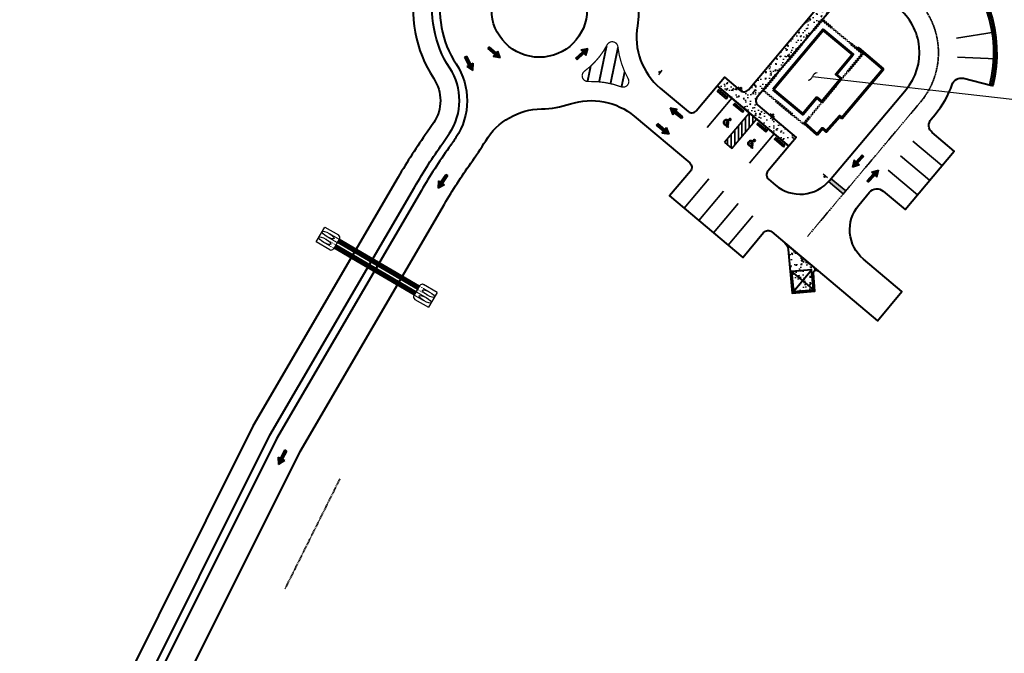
# Model space of a CAD drawing. Extents: x 1574874 to 1583974, y 410417 to 415893.
# Tile 9 of 14: x 1578627 to 1579142, y 413104 to 413436. Entities that reach past the tile are written whole.
import ezdxf
from ezdxf import colors
from ezdxf.entities.mleader import LeaderData, LeaderLine
from ezdxf.math import Vec2, Vec3

# ---------------------------------------------------------------- set-up
doc = ezdxf.new("R2010")
doc.units = 0
doc.header["$MEASUREMENT"] = 0
for name, pattern in [('CENTER2', [1.125, 0.75, -0.125, 0.125, -0.125]), ('DASHED', [0.75, 0.5, -0.25]), ('HIDDEN2', [0.1875, 0.125, -0.0625])]:
    doc.linetypes.add(name, pattern=pattern)
doc.layers.get('0').update_dxf_attribs({"lineweight": 0})
for name, color, linetype, lineweight in [('C-ALIN', 1, 'CENTER2', 35), ('C-ANNO', 224, 'Continuous', 30), ('C-BLDG', 3, 'Continuous', 60), ('C-POND-VNB', 111, 'DASHED', 35), ('C-PVMT', 32, 'Continuous', 40), ('C-PVMT-MRKS', 7, 'Continuous', 35), ('C-ROAD-SIGN', 3, 'Continuous', 30), ('C-STRM-CNTR-DASH', 4, 'DASHED', 50), ('C-STRM-PIPE', 4, 'Continuous', 30)]:
    doc.layers.add(name, color=color, linetype=linetype, lineweight=lineweight)
doc.layers.add('C-SDWLK-CONC-HTCH', color=252, linetype='Continuous', lineweight=25, transparency=0.4)
doc.styles.add('KHA-ARIAL', font='arial.ttf')

# ---------------------------------------------------------------- blocks, each defined once
blk = doc.blocks.new('A$C3f1edcc0')
for p, q in [((0, 0), (-1.38, -1.39)), ((0.52, -1.9), (0, 0)), ((-1.38, -1.39), (0.52, -1.9)), ((-1.37, -3.98), (-0.73, -1.57)), ((-0.78, -4.14), (-0.14, -1.72)), ((-1.37, -3.98), (-0.78, -4.14))]:
    blk.add_line(p, q)
for points in [[(0, 0), (-1.38, -1.39), (0.52, -1.9)], [(-0.73, -1.57), (-0.14, -1.72), (-1.37, -3.98), (-0.78, -4.14)]]:
    blk.add_solid(points)
blk = doc.blocks.new('A$C1C4F4B94')
at = {"layer": 'C-ROAD-SIGN', "flags": 128}
blk.add_lwpolyline([(-1.29, 0.88), (0.58, -1.42)], dxfattribs=at)
at = {"layer": 'C-ROAD-SIGN'}
blk.add_circle((0, 0), 0.439, dxfattribs=at)
blk = doc.blocks.new('_Integral')
at = {"color": 0, "linetype": 'ByBlock', "lineweight": -2}
for centre, start, end in [((0.445, -0.091), 102, 168), ((-0.445, 0.091), 282, 348)]:
    blk.add_arc(centre, 0.454, start, end, dxfattribs=at)
blk = doc.blocks.new('*U42')
at = {"layer": 'C-PVMT-MRKS'}
h = blk.add_hatch(color=256, dxfattribs=at)
edge = h.paths.add_edge_path()
edge.add_arc((-0.27, 4.7), 0.573, 262.2139, 551.5951)
edge.add_line((-0.83, 4.59), (-0.35, 2.24))
edge.add_line((-0.35, 2.24), (1.01, 2.24))
edge.add_line((1.01, 2.24), (1.26, 1.73))
edge.add_line((1.26, 1.73), (1.62, 0.97))
edge.add_line((1.62, 0.97), (2.43, 1.51))
edge.add_line((2.43, 1.51), (2.23, 1.81))
edge.add_line((2.23, 1.81), (1.77, 1.5))
edge.add_line((1.77, 1.5), (1.24, 2.6))
edge.add_line((1.24, 2.6), (-0.04, 2.6))
edge.add_line((-0.04, 2.6), (-0.09, 2.87))
edge.add_line((-0.09, 2.87), (0.63, 2.87))
edge.add_line((0.63, 2.87), (0.63, 3.23))
edge.add_line((0.63, 3.23), (-0.16, 3.23))
edge.add_line((-0.16, 3.23), (-0.35, 4.13))
edge = h.paths.add_edge_path()
edge.add_line((-0.74, 3.3), (-0.81, 3.67))
edge.add_arc((-0.15, 2.3), 1.52, 115.8577, 330.2328)
edge.add_line((1.17, 1.54), (0.97, 1.97))
edge.add_arc((-0.15, 2.3), 1.16, 120.428, 343.5965, ccw=False)
for points in [[(-0.35, 4.13, 3.141985), (-0.83, 4.59), (-0.35, 2.24), (1.01, 2.24), (1.26, 1.73), (1.62, 0.97), (2.43, 1.51), (2.23, 1.81), (1.77, 1.5), (1.24, 2.6), (-0.04, 2.6), (-0.09, 2.87), (0.63, 2.87), (0.63, 3.23), (-0.16, 3.23)], [(-0.74, 3.3), (-0.81, 3.67, 1.356059), (1.17, 1.54), (0.97, 1.97, -1.471019)]]:
    blk.add_lwpolyline(points, format="xyb", close=True, dxfattribs=at)

msp = doc.modelspace()

# ---------------------------------------------------------------- hatches: boundary and pattern name
at = {"layer": 'C-PVMT-MRKS', "transparency": 33554687}
h = msp.add_hatch(dxfattribs=at)
h.set_pattern_fill('ANSI31', color=256, scale=15, angle=45)
h.set_pattern_definition([(90, (9.1833, -7.7244), (-1.875, 0), [])])
h.paths.add_polyline_path([(1578995.76, 413371.44), (1578999.59, 413368.22), (1579012.46, 413383.53), (1579008.63, 413386.75)])
at = {"layer": 'C-PVMT-MRKS'}
h = msp.add_hatch(color=256, dxfattribs=at)
h.dxf.hatch_style = 1
h.paths.add_polyline_path([(1579059.09, 413345.98), (1579057.8, 413344.45), (1579050.15, 413350.88), (1579051.43, 413352.41)])
at = {"layer": 'C-SDWLK-CONC-HTCH', "transparency": 33554602}
h = msp.add_hatch(dxfattribs=at)
h.set_pattern_fill('AR-CONC', color=256)
h.set_pattern_definition([(50, (0, 0), (7.172601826, -0.62752135), [0.75, -8.25]), (355, (0, 0), (-1.387513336, 7.521921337), [0.6, -6.6]), (100.45144446, (0.598, -0.052), (5.785088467, 6.89439991), [0.63740192, -7.01142112]), (46.1842, (0, 2), (10.672413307, -1.65519281), [1.125, -12.375]), (96.6356355, (0.889, 1.862), (9.34661946, 9.74118601), [0.95610342, -10.5171376]), (351.184164, (0, 2), (9.34661945, 9.741186), [0.9, -9.90000001]), (21, (1, 1.5), (5.969070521, -4.026188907), [0.75, -8.25]), (326, (1, 1.5), (2.43315332, 7.25150045), [0.6, -6.6]), (71.45144474, (1.4974, 1.1645), (8.402223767, 3.225311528), [0.6374019, -7.01142112]), (37.5, (0, 0), (0.121598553, 3.3289385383), [0, -6.52, 0, -6.7, 0, -6.625]), (7.5, (0, 0), (2.6306953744, 3.944117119), [0, -3.82, 0, -6.37, 0, -2.525]), (327.5, (-2.23, 0), (5.3382243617, -0.2255487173), [0, -2.5, 0, -7.8, 0, -10.35]), (317.5, (-3.23, 0), (5.831861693, 1.001049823), [0, -3.25, 0, -5.18, 0, -7.35])])
edge = h.paths.add_edge_path()
edge.add_arc((1578988.28, 413500.41), 11, 141.5112, 231.6596, ccw=False)
edge.add_line((1578979.67, 413507.26), (1578987.69, 413517.35))
edge.add_arc((1578983.62, 413497.77), 20, 60.1393, 78.2562, ccw=False)
edge.add_line((1578993.58, 413515.12), (1578984.39, 413503.56))
edge.add_arc((1578988.31, 413500.45), 5, 141.5112, 231.628)
edge.add_line((1578985.2, 413496.53), (1579052.97, 413442.87))
edge.add_line((1579052.97, 413442.87), (1579012.75, 413395.05))
edge.add_arc((1579015.04, 413393.12), 3, 139.9318, 229.9318)
edge.add_line((1579013.11, 413390.82), (1579033.16, 413373.96))
edge.add_line((1579033.16, 413373.96), (1579029.3, 413369.37))
edge.add_line((1579029.3, 413369.37), (1578991.8, 413400.91))
edge.add_line((1578991.8, 413400.91), (1578995.66, 413405.5))
edge.add_line((1578995.66, 413405.5), (1579003.93, 413398.54))
edge.add_arc((1579005.86, 413400.84), 3, 229.9318, 319.9318)
edge.add_line((1579008.16, 413398.91), (1579042.41, 413439.63))
edge.add_arc((1579040.12, 413441.56), 3, 319.9318, 411.6596)
edge.add_line((1579041.98, 413443.92), (1578989.72, 413485.25))
edge.add_line((1578989.72, 413485.25), (1578981.47, 413491.81))
edge.add_line((1578981.47, 413491.81), (1578981.45, 413491.79))
h = msp.add_hatch(dxfattribs=at)
h.set_pattern_fill('AR-CONC', color=256)
h.set_pattern_definition([(50, (1579035.7157, 413307.5024), (7.1726, -0.6275), [0.75, -8.25]), (355, (1579035.716, 413307.5024), (-1.3875, 7.522), [0.6, -6.6]), (100.45, (1579036.3134, 413307.45), (5.785, 6.8944), [0.6374, -7.0114]), (46.184, (1579035.716, 413309.502), (10.6724, -1.655), [1.125, -12.375]), (96.636, (1579036.605, 413309.364), (9.3466, 9.741), [0.956, -10.517]), (351.184, (1579035.716, 413309.502), (9.3466, 9.741), [0.9, -9.9]), (21, (1579036.7157, 413309.0024), (5.969, -4.0262), [0.75, -8.25]), (326, (1579036.716, 413309.0024), (2.4332, 7.2515), [0.6, -6.6]), (71.45, (1579037.213, 413308.667), (8.4022, 3.2253), [0.6374, -7.0114]), (37.5, (1579035.7157, 413307.5024), (0.1216, 3.32894), [0, -6.52, 0, -6.7, 0, -6.625]), (7.5, (1579035.7157, 413307.5024), (2.6307, 3.9441), [0, -3.82, 0, -6.37, 0, -2.525]), (327.5, (1579033.4857, 413307.5024), (5.33822, -0.22555), [0, -2.5, 0, -7.8, 0, -10.35]), (317.5, (1579032.4857, 413307.5024), (5.8319, 1.001), [0, -3.25, 0, -5.18, 0, -7.35])])
edge = h.paths.add_edge_path()
edge.add_arc((1579024.08, 413314.96), 5, 4.9318, 49.9318, ccw=False)
edge.add_line((1579029.06, 413315.39), (1579031.03, 413292.54))
edge.add_line((1579031.03, 413292.54), (1579042.98, 413293.57))
edge.add_line((1579042.98, 413293.57), (1579042.18, 413302.92))
edge.add_arc((1579043.67, 413303.05), 1.5, 49.9318, 184.9318, ccw=False)
edge.add_line((1579044.64, 413304.19), (1579027.3, 413318.78))

# ---------------------------------------------------------------- linework, layer by layer
at = {"layer": 'C-ALIN', "flags": 128}
msp.add_lwpolyline([(1578978.03, 413540.55), (1579092.49, 413449.54, -0.422317), (1579098.21, 413392.49), (1579039.13, 413322.25)], format="xyb", dxfattribs=at)
at = {"layer": 'C-BLDG', "linetype": 'HIDDEN2', "elevation": 10.8, "flags": 128}
msp.add_lwpolyline([(1579037.33, 413381.18), (1579037.11, 413380.92), (1579015.92, 413398.67), (1579046.78, 413435.5), (1579068.03, 413417.83), (1579037.33, 413381.18)], dxfattribs=at)
at = {"layer": 'C-BLDG', "flags": 128}
msp.add_lwpolyline([(1579021.13, 413399.13), (1579047.24, 413430.3), (1579062.81, 413417.36), (1579054.05, 413406.9), (1579056.66, 413404.72), (1579046.51, 413392.61), (1579043.9, 413394.79), (1579036.65, 413386.13)], close=True, dxfattribs=at)
at = {"layer": 'C-BLDG', "elevation": 10.8, "flags": 128}
msp.add_lwpolyline([(1579065.26, 413420.14), (1579065.72, 413420.72), (1579078.62, 413409.6), (1579057.12, 413384.14), (1579055.96, 413385.17), (1579048.89, 413377.01), (1579046.86, 413378.76), (1579044.12, 413375.56), (1579037.51, 413381.41)], dxfattribs=at)
at = {"layer": 'C-POND-VNB'}
msp.add_lwpolyline([(1578765.79, 413137.88), (1578794.55, 413195.49)], dxfattribs=at)
at = {"layer": 'C-PVMT', "flags": 128}
for points in [[(1578596, 413702.59, -0.020684), (1578687.03, 413619.53), (1578754.67, 413552.49, 0.020416), (1578815.54, 413496.89), (1578839.7, 413476.57, -0.278861), (1578848.02, 413452.08, 0.201775), (1578855.32, 413412.41, -0.29993), (1578855.21, 413373.89, -0.008356), (1578851.56, 413368.57, 0.022738), (1578837.11, 413346.2), (1578761.36, 413216.32), (1578687.48, 413068.35, 0.043246)], [(1578683.9, 413070.13), (1578757.84, 413218.22), (1578833.65, 413348.22, -0.022738), (1578848.3, 413370.9), (1578851.9, 413376.13, 0.299645), (1578851.97, 413410.22, -0.201775), (1578844.12, 413452.94, 0.278861), (1578837.12, 413473.51), (1578828.82, 413480.5), (1578831.39, 413483.56), (1578823.78, 413490.02), (1578821.17, 413486.94), (1578812.97, 413493.83, -0.02042), (1578751.85, 413549.65), (1578684.22, 413616.69, 0.020685), (1578593.43, 413699.52)], [(1578587, 413691.86, -0.020684), (1578677.18, 413609.59), (1578744.81, 413542.55, 0.020416), (1578806.53, 413486.18), (1578830.69, 413465.86, -0.278861), (1578834.35, 413455.08, 0.201775), (1578843.61, 413404.74, -0.298605), (1578843.6, 413381.71), (1578840.15, 413376.7, 0.022668), (1578825.02, 413353.25), (1578749.04, 413222.98), (1578674.96, 413074.6, 0.043246)], [(1579134.51, 413401.42, 0.294393), (1579110.54, 413472.24), (1579058.13, 413513.91), (1579058.76, 413514.69)], [(1579135.48, 413401.18, 0.294393), (1579111.16, 413473.03), (1579058.76, 413514.69)], [(1578700.01, 413062.09), (1578773.68, 413209.66), (1578849.2, 413339.15, -0.022738), (1578862.96, 413360.45, 0.017085), (1578870.77, 413372.24, -0.25526), (1578899.88, 413388.93, 0.074408), (1578915.05, 413391.52, -0.259853), (1578948.51, 413385.05), (1578977.53, 413360.64, -0.414214), (1578977.89, 413356.41), (1578966.95, 413343.4), (1579005.22, 413311.22), (1579016.16, 413324.23, -0.414214), (1579020.38, 413324.59), (1579027.3, 413318.78), (1579044.64, 413304.19), (1579075.64, 413278.11), (1579088.52, 413293.42), (1579068.35, 413310.38, -0.414214), (1579065.92, 413338.56), (1579071.59, 413345.31, -0.414214), (1579078.63, 413345.91), (1579090.11, 413336.26), (1579115.86, 413366.87), (1579104.38, 413376.52, -0.414214), (1579103.77, 413383.57), (1579105.86, 413386.05, 0.09078), (1579114.78, 413401.69, -0.387795), (1579120.72, 413404.89), (1579135.48, 413401.18, 0.294393), (1579111.16, 413473.03)]]:
    msp.add_lwpolyline(points, format="xyb", dxfattribs=at)
at = {"layer": 'C-PVMT'}
msp.add_lwpolyline([(1579086.35, 413441.81), (1579064.65, 413459.07, 0.414967), (1579057.61, 413458.26), (1579048.34, 413446.53), (1578993.44, 413489.96), (1579002.76, 413501.74, 0.413461), (1579001.95, 413508.75), (1578996.07, 413513.43, 0.414214), (1578967.97, 413510.22), (1578953.38, 413491.87, 0.25899), (1578947.8, 413458.35, -0.127645), (1578950.1, 413432.33, 0.265315), (1578962.09, 413399.76), (1578976.63, 413387.53, 0.414214), (1578980.86, 413387.9), (1578991.8, 413400.91), (1579029.3, 413369.37), (1579018.35, 413356.36, 0.414214), (1579018.72, 413352.13), (1579022.43, 413349.01, 0.414214), (1579050.61, 413351.44), (1579090.64, 413399.02, 0.422317)], format="xyb", close=True, dxfattribs=at)
at = {"layer": 'C-PVMT', "flags": 128}
for points in [[(1578981.45, 413491.79, -0.414972), (1578979.67, 413507.26), (1578987.69, 413517.35, -0.079215), (1578993.58, 413515.12), (1578984.39, 413503.56, 0.414811), (1578985.2, 413496.53), (1579052.97, 413442.87), (1579012.75, 413395.05, 0.414214), (1579013.11, 413390.82), (1579033.16, 413373.96), (1579029.3, 413369.37), (1578991.8, 413400.91), (1578995.66, 413405.5), (1579003.93, 413398.54, 0.414214), (1579008.16, 413398.91), (1579042.41, 413439.63, 0.423074), (1579041.98, 413443.92), (1578989.72, 413485.25), (1578981.47, 413491.81)], [(1579058.76, 413514.69), (1579059.07, 413515.08), (1579111.47, 413473.42, -0.294393), (1579135.97, 413401.05), (1579135.48, 413401.18, 0.294393), (1579111.16, 413473.03)], [(1579027.3, 413318.78, -0.198912), (1579029.06, 413315.39), (1579031.03, 413292.54), (1579042.98, 413293.57), (1579042.18, 413302.92, -0.668179), (1579044.64, 413304.19)]]:
    msp.add_lwpolyline(points, format="xyb", close=True, dxfattribs=at)
for points in [[(1578996.63, 413394.23), (1578997.28, 413394.99), (1578992.68, 413398.86), (1578992.04, 413398.09)], [(1579005.05, 413387.15), (1579005.69, 413387.91), (1579001.1, 413391.77), (1579000.46, 413391.01)], [(1579017.3, 413376.85), (1579017.94, 413377.61), (1579013.35, 413381.48), (1579012.7, 413380.71)], [(1579026.48, 413369.12), (1579027.12, 413369.89), (1579022.53, 413373.75), (1579021.89, 413372.99)], [(1579042.17, 413294.26), (1579041.27, 413304.72), (1579030.81, 413303.81), (1579031.71, 413293.35)]]:
    msp.add_lwpolyline(points, close=True, dxfattribs=at)
for points in [[(1579030.81, 413303.81), (1579042.17, 413294.26)], [(1579031.71, 413293.35), (1579041.27, 413304.72)]]:
    msp.add_lwpolyline(points, dxfattribs=at)
at = {"layer": 'C-PVMT'}
msp.add_circle((1578898.81, 413440.91), 25, dxfattribs=at)
at = {"layer": 'C-PVMT-MRKS', "flags": 128}
for points in [[(1579117, 413425.93), (1579136.76, 413429.01)], [(1579117.54, 413415.94), (1579137.52, 413415.03)], [(1578986.58, 413379.17), (1578999.45, 413394.47)], [(1579008.77, 413360.5), (1579021.64, 413375.8)], [(1579094.12, 413372.09), (1579109.42, 413359.22)], [(1579087.68, 413364.44), (1579102.99, 413351.56)], [(1579081.24, 413356.78), (1579096.55, 413343.91)], [(1578987.48, 413352.27), (1578974.6, 413336.97)], [(1578995.13, 413345.84), (1578982.26, 413330.53)], [(1579002.78, 413339.4), (1578989.91, 413324.09)], [(1579010.44, 413332.96), (1578997.56, 413317.66)]]:
    msp.add_lwpolyline(points, dxfattribs=at)
at = {"layer": 'C-PVMT-MRKS', "const_width": 0.67, "flags": 128}
msp.add_lwpolyline([(1578941.59, 413400.47, 0.097981), (1578924.34, 413403.24, -0.738913), (1578922.46, 413408.65, 0.11486), (1578934.28, 413422.41, -0.738913), (1578939.92, 413421.37, 0.097981), (1578945.26, 413404.74, -0.695587)], format="xyb", close=True, dxfattribs=at)
at = {"layer": 'C-PVMT-MRKS', "const_width": 1, "flags": 128}
for points in [[(1578930.12, 413403.07), (1578934.01, 413421.84)], [(1578936.04, 413402.05), (1578939.96, 413420.99)], [(1578924.03, 413403.24), (1578925.7, 413411.3)], [(1578941.82, 413400.4), (1578943.47, 413408.34)]]:
    msp.add_lwpolyline(points, dxfattribs=at)
at = {"layer": 'C-PVMT-MRKS', "flags": 128}
for points in [[(1578995.76, 413371.44), (1578999.59, 413368.22), (1579012.46, 413383.53), (1579008.63, 413386.75)], [(1579059.09, 413345.98), (1579057.8, 413344.45), (1579050.15, 413350.88), (1579051.43, 413352.41)]]:
    msp.add_lwpolyline(points, close=True, dxfattribs=at)
at = {"layer": 'C-STRM-CNTR-DASH', "const_width": 2, "flags": 128}
for points in [[(1578835.58, 413295.37), (1578793.62, 413319.84)], [(1578833.86, 413292.42), (1578791.9, 413316.89)]]:
    msp.add_lwpolyline(points, dxfattribs=at)
at = {"layer": 'C-STRM-PIPE'}
for p, q in [((1578791.27, 413315.81), (1578794.25, 413320.92)), ((1578836.21, 413296.45), (1578833.23, 413291.34)), ((1578845.36, 413292.85), (1578838.26, 413296.99)), ((1578833.77, 413289.28), (1578840.86, 413285.15))]:
    msp.add_line(p, q, dxfattribs=at)
at = {"layer": 'C-STRM-PIPE', "flags": 128}
for points in [[(1578789.21, 413315.27), (1578782.12, 413319.41), (1578786.62, 413327.11), (1578793.71, 413322.97)], [(1578836.09, 413296.23), (1578794.12, 413320.71)], [(1578833.36, 413291.55), (1578791.39, 413316.03)], [(1578834.36, 413293.28), (1578792.4, 413317.75)], [(1578835.08, 413294.5), (1578793.11, 413318.98)], [(1578845.36, 413292.85), (1578840.86, 413285.15)]]:
    msp.add_lwpolyline(points, dxfattribs=at)
at = {"layer": 'C-STRM-PIPE', "linetype": 'HIDDEN2', "lineweight": 15, "ltscale": 0.3, "flags": 128}
for points in [[(1578792.25, 413317.84), (1578787.11, 413320.84)], [(1578792.84, 413319.14), (1578787.83, 413322.06)], [(1578793.88, 413320.85), (1578788.83, 413323.79)], [(1578791.23, 413316.12), (1578786.11, 413319.11)], [(1578836.25, 413296.14), (1578841.37, 413293.15)], [(1578833.6, 413291.41), (1578838.64, 413288.47)], [(1578834.64, 413293.12), (1578839.65, 413290.2)], [(1578835.23, 413294.41), (1578840.36, 413291.42)]]:
    msp.add_lwpolyline(points, dxfattribs=at)
at = {"layer": 'C-STRM-PIPE'}
for centre, start, end in [((1578792.95, 413321.68), 329.7486, 59.7486), ((1578789.97, 413316.57), 239.7486, 329.7486), ((1578837.51, 413295.69), 59.7486, 149.7486), ((1578834.53, 413290.58), 149.7486, 239.7486)]:
    msp.add_arc(centre, 1.5, start, end, dxfattribs=at)
for centre, major_axis in [((1578786.61, 413319.97), (-3.1, 1.81)), ((1578788.33, 413322.93), (-3.1, 1.81)), ((1578839.15, 413289.33), (3.1, -1.81)), ((1578840.87, 413292.28), (3.1, -1.81))]:
    msp.add_ellipse(centre, major_axis=major_axis, ratio=0.278552, dxfattribs=at)

# ---------------------------------------------------------------- block references
at = {"layer": 'C-PVMT-MRKS'}
for p, xscale, yscale, zscale, rotation in [((1578878.37, 413415.53), 1.949999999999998, 1.949999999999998, 1.949999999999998, 243.3717381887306), ((1578924.25, 413420.52), 1.949999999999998, 1.949999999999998, 1.949999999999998, 326.6727543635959), ((1578864.05, 413409), -1.949999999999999, 1.949999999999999, 1.949999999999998, 192.4365965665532), ((1578967.21, 413389.43), 1.949999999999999, 1.949999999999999, 1.949999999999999, 65.99533755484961), ((1578966.73, 413375.66), 1.949999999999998, 1.949999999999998, 1.949999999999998, 245.9953375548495), ((1579062.61, 413358.48), 1.949999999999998, 1.949999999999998, 1.949999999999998, 151.753125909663), ((1579076.21, 413356.93), 1.95, 1.95, 1.95, 331.7531259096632), ((1578845.87, 413347.52), 1.949999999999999, 1.949999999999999, 1.949999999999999, 161.2500679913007), ((1578762.48, 413202.96), 1.949999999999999, 1.949999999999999, 1.949999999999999, 167.8251194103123)]:
    msp.add_blockref('A$C3f1edcc0', p, dxfattribs=dict(at, xscale=xscale, yscale=yscale, zscale=zscale, rotation=rotation))
at = {"layer": 'C-PVMT-MRKS', "rotation": 307.6303366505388}
for p in [(1578994.93, 413380.3), (1579007.7, 413369.34)]:
    msp.add_blockref('*U42', p, dxfattribs=at)
at = {"layer": 'C-ROAD-SIGN'}
for p, rotation in [((1578961.89, 413408.2), 104.0474870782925), ((1579004.33, 413399.83), 10.41749128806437), ((1579020.95, 413385.87), 10.85825343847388), ((1579048.07, 413353.44), 191.9143274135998)]:
    msp.add_blockref('A$C1C4F4B94', p, dxfattribs=dict(at, rotation=rotation))

# ---------------------------------------------------------------- leaders
at = {"layer": 'C-ANNO'}
ml = msp.add_multileader_mtext('Standard', dxfattribs=at)
ml.set_content('{\\fArial CYR|b0|i0|c204|p34;EXIST. CAMP STORE}', color=256, style='KHA-ARIAL')
ml.set_leader_properties(color=256, linetype='ByLayer', lineweight=-1)
ml.set_arrow_properties(name='INTEGRAL')
ml.build(insert=Vec2(0, 0))
ml.multileader.update_dxf_attribs({"dogleg_length": 0.1, "arrow_head_size": 6, "scale": 30})
ctx = ml.context
ctx.base_point, ctx.scale, ctx.char_height, ctx.arrow_head_size, ctx.landing_gap_size, ctx.plane_origin, ctx.plane_x_axis, ctx.plane_y_axis = Vec3(1579152.33, 413389.08), 30, 4.5, 6, 1.5, Vec3(1579049.89, 413401.26), Vec3(0.782742, -0.622346), Vec3(0.622346, 0.782742)
notes = []
notes.append((ctx, [(0, (1, 1, 0), (1579146.2, 413393.95), (0.782742, -0.622346), 7.83, [(0, [(1579041.75, 413405.84)], 0, [])])]))
ctx.mtext.insert, ctx.mtext.text_direction, ctx.mtext.rotation, ctx.mtext.flow_direction = Vec3(1579154.92, 413389.94), Vec3(0.782742, -0.622346), 5.611449, 5
for ctx, leaders in notes:
    for number, flags, end, landing, length, lines in leaders:
        leader = LeaderData()
        leader.index, (leader.has_last_leader_line, leader.has_dogleg_vector, leader.attachment_direction) = number, flags
        leader.last_leader_point, leader.dogleg_vector, leader.dogleg_length = Vec3(end), Vec3(landing), length
        for number, points, colour, breaks in lines:
            line = LeaderLine()
            line.index, line.vertices, line.color, line.breaks = number, Vec3.list(points), colors.encode_raw_color(colour), breaks
            leader.lines.append(line)
        ctx.leaders.append(leader)

doc.saveas('drawing.dxf')
